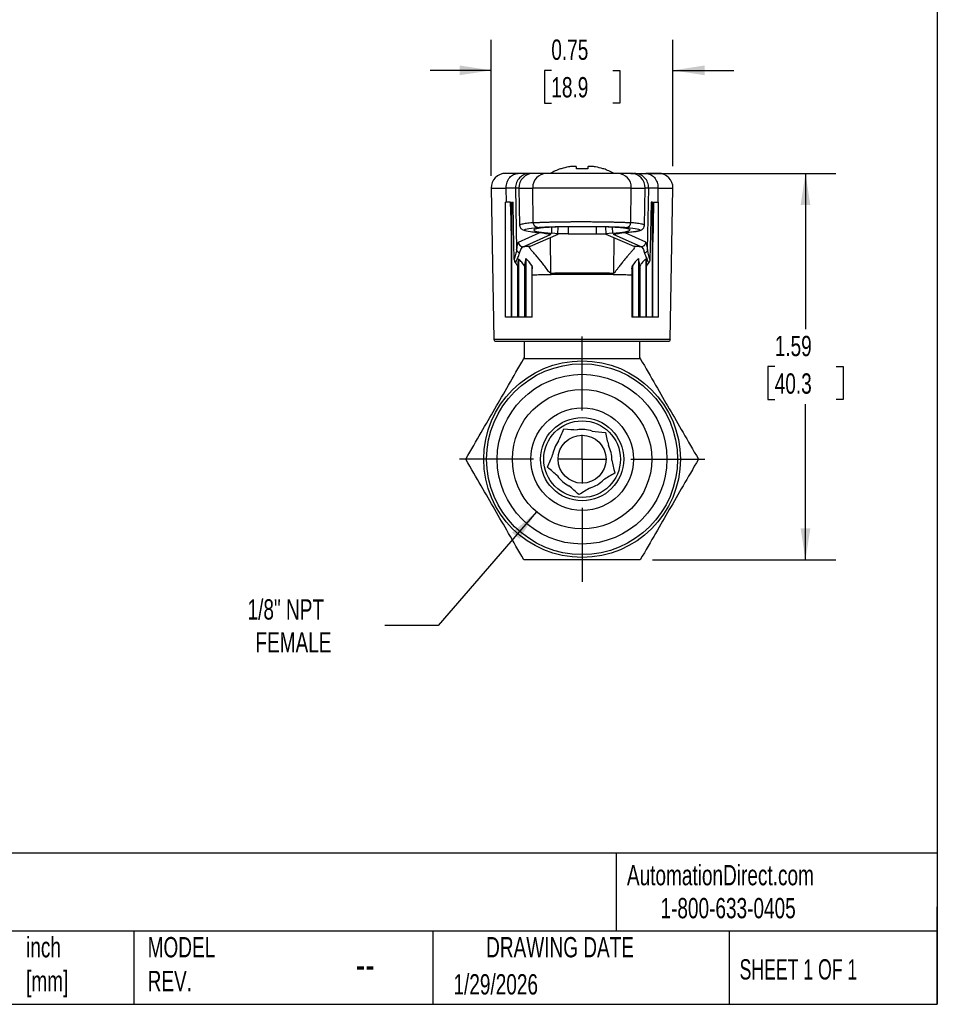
# Model space of a CAD drawing. Header units: inches. Extents: x 0.2 to 10.8, y 0.2 to 8.2.
# Tile 2 of 3: x 7 to 10.8, y 0.2 to 4.3. Entities that reach past the tile are written whole.
import ezdxf

# ---------------------------------------------------------------- set-up
doc = ezdxf.new("R2010")
doc.units = ezdxf.units.IN
doc.header["$MEASUREMENT"] = 0
doc.linetypes.add('SLD-Center', pattern=[0.75, 0.6, -0.05, 0.05, -0.05])
doc.linetypes.add('SLD-Solid', pattern=[0])
doc.layers.add('CENTER', color=40, linetype='SLD-Center')
doc.layers.add('DIMENSIONS', color=140, linetype='SLD-Solid', lineweight=25)
doc.layers.add('TEXT', color=140, linetype='SLD-Solid', lineweight=25)
doc.styles.add('SLDTEXTSTYLE0', font='TXT', dxfattribs={"width": 0.7})
doc.styles.add('SLDTEXTSTYLE1', font='TXT', dxfattribs={"width": 0.65})
doc.dimstyles.new('SLDDIMSTYLE0', dxfattribs={"dimtxt": 0.084961, "dimasz": 0.13, "dimexe": 0, "dimexo": 0.0625, "dimgap": 0.02124, "dimtad": 0, "dimtih": 1, "dimtoh": 1, "dimrnd": 1e-09, "dimzin": 12, "dimdsep": 46, "dimtxsty": 'SLDTEXTSTYLE0', "dimsah": 1, "dimcen": 0.09, "dimadec": 0, "dimazin": 3, "dimtfac": 1, "dimtofl": 0, "dimtmove": 0, "dimatfit": 3, "dimfxl": 0, "dimfrac": 2, "dimtolj": 1, "dimtzin": 12, "dimarcsym": 0})
doc.dimstyles.new('SLDDIMSTYLE1', dxfattribs={"dimtxt": 0.084961, "dimasz": 0.13, "dimexe": 0, "dimexo": 0.0625, "dimgap": 0.02124, "dimtad": 0, "dimtih": 1, "dimtoh": 1, "dimrnd": 1e-09, "dimdsep": 46, "dimtxsty": 'SLDTEXTSTYLE0', "dimsah": 1, "dimcen": 0.09, "dimadec": 0, "dimazin": 2, "dimtfac": 1, "dimtmove": 0, "dimatfit": 0, "dimfxl": 0, "dimfrac": 2, "dimtolj": 1, "dimtzin": 12, "dimarcsym": 0})
doc.dimstyles.new('SLDDIMSTYLE3', dxfattribs={"dimtxt": 0.084961, "dimasz": 0.13, "dimexe": 0, "dimexo": 0.0625, "dimgap": 0.02124, "dimtad": 0, "dimtih": 1, "dimtoh": 1, "dimrnd": 1e-09, "dimzin": 12, "dimdsep": 46, "dimtxsty": 'SLDTEXTSTYLE0', "dimsah": 1, "dimcen": 0, "dimadec": 0, "dimazin": 3, "dimtfac": 1, "dimtofl": 0, "dimtmove": 0, "dimatfit": 3, "dimfxl": 0, "dimfrac": 2, "dimtolj": 1, "dimtzin": 12, "dimarcsym": 0})

# ---------------------------------------------------------------- blocks, each defined once
blk = doc.blocks.new('_D_4')
at = {"layer": 'DIMENSIONS'}
for p, q in [((9.105, 2.2715), (8.701, 1.8052)), ((8.701, 1.8052), (8.4822, 1.8052))]:
    blk.add_line(p, q, dxfattribs=at)
blk.add_solid([(9.105, 2.2715), (9.0048, 2.1864), (9.035, 2.1602)], dxfattribs=at)
at = {"layer": 'DIMENSIONS', "char_height": 0.08333, "attachment_point": 1, "style": 'SLDTEXTSTYLE0'}
for s, insert in [('1/8" NPT', (7.9193, 1.9126)), ('FEMALE', (7.9516, 1.7776))]:
    blk.add_mtext(s, dxfattribs=dict(at, insert=insert))
blk = doc.blocks.new('_D_5')
at = {"layer": 'DIMENSIONS'}
for p, q in [((9.542, 3.6608), (10.334, 3.6608)), ((10.209, 3.6608), (10.209, 3.0216)), ((10.0828, 2.8675), (10.0542, 2.8675)), ((10.0542, 2.8675), (10.0542, 2.7325)), ((10.3352, 2.8675), (10.3638, 2.8675)), ((10.3638, 2.8675), (10.3638, 2.7325)), ((10.0542, 2.7325), (10.0828, 2.7325)), ((10.209, 2.0742), (10.209, 2.7135)), ((10.3638, 2.7325), (10.3352, 2.7325)), ((9.5809, 2.0742), (10.334, 2.0742))]:
    blk.add_line(p, q, dxfattribs=at)
for points in [[(10.209, 3.6608), (10.189, 3.5308), (10.229, 3.5308)], [(10.209, 2.0742), (10.229, 2.2042), (10.189, 2.2042)]]:
    blk.add_solid(points, dxfattribs=at)
at = {"layer": 'DIMENSIONS', "char_height": 0.08333, "attachment_point": 1, "style": 'SLDTEXTSTYLE0'}
for s, insert in [('1.59', (10.0828, 2.994)), ('40.3', (10.0828, 2.8399))]:
    blk.add_mtext(s, dxfattribs=dict(at, insert=insert))
blk = doc.blocks.new('_D_6')
at = {"layer": 'DIMENSIONS'}
for p, q in [((8.9193, 3.6507), (8.9193, 4.2088)), ((9.6652, 3.6908), (9.6652, 4.2088)), ((8.9193, 4.0838), (8.6693, 4.0838)), ((9.166, 4.0838), (9.1375, 4.0838)), ((9.1375, 4.0838), (9.1375, 3.9488)), ((9.4185, 4.0838), (9.447, 4.0838)), ((9.447, 4.0838), (9.447, 3.9488)), ((9.6652, 4.0838), (9.9152, 4.0838)), ((9.1375, 3.9488), (9.166, 3.9488)), ((9.447, 3.9488), (9.4185, 3.9488))]:
    blk.add_line(p, q, dxfattribs=at)
for points in [[(8.9193, 4.0838), (8.7893, 4.1038), (8.7893, 4.0638)], [(9.6652, 4.0838), (9.7952, 4.0638), (9.7952, 4.1038)]]:
    blk.add_solid(points, dxfattribs=at)
at = {"layer": 'DIMENSIONS', "char_height": 0.08333, "attachment_point": 1, "style": 'SLDTEXTSTYLE0'}
for s, insert in [('0.75', (9.166, 4.2103)), ('18.9', (9.166, 4.0562))]:
    blk.add_mtext(s, dxfattribs=dict(at, insert=insert))
blk = doc.blocks.new('SW_CENTERMARKSYMBOL_0')
at = {"layer": 'CENTER', "color": 0}
for p, q in [((0, 0.2), (0, 0.5035)), ((0, 0), (0, 0.1)), ((-0.2, 0), (-0.5035, 0)), ((0, 0), (-0.1, 0)), ((0, 0), (0, -0.1)), ((0, 0), (0.1, 0)), ((0.2, 0), (0.5035, 0)), ((0, -0.2), (0, -0.5035))]:
    blk.add_line(p, q, dxfattribs=at)

msp = doc.modelspace()

# ---------------------------------------------------------------- linework, layer by layer
for p, q in [((9.2068, 3.6795), (9.2036, 3.6795)), ((9.2676, 3.6891), (9.2451, 3.6891)), ((9.2686, 3.6795), (9.2686, 3.6876)), ((9.3158, 3.6795), (9.2686, 3.6795)), ((9.3158, 3.6876), (9.3158, 3.6795)), ((9.3393, 3.6891), (9.3169, 3.6891)), ((9.3808, 3.6795), (9.3776, 3.6795)), ((9.0301, 3.6608), (8.9783, 3.6608)), ((9.0778, 3.6608), (9.0301, 3.6608)), ((9.0922, 3.6608), (9.0778, 3.6608)), ((9.1451, 3.6608), (9.0922, 3.6608)), ((9.4389, 3.6608), (9.1451, 3.6608)), ((9.492, 3.6608), (9.4389, 3.6608)), ((9.492, 3.6608), (9.5066, 3.6608)), ((9.5066, 3.6608), (9.5544, 3.6608)), ((9.6061, 3.6608), (9.5544, 3.6608)), ((8.9193, 3.6007), (8.9301, 2.9796)), ((8.9193, 3.6007), (8.9808, 3.6007)), ((8.9817, 3.5427), (8.9808, 3.6007)), ((9.019, 3.6007), (9.0233, 3.3491)), ((9.0332, 3.6007), (9.019, 3.6007)), ((9.0332, 3.6007), (9.0359, 3.4475)), ((9.0332, 3.6007), (9.0897, 3.6007)), ((9.092, 3.4584), (9.0897, 3.6007)), ((9.4943, 3.6007), (9.0897, 3.6007)), ((9.4919, 3.4584), (9.4943, 3.6007)), ((9.4943, 3.6007), (9.5511, 3.6007)), ((9.5484, 3.4475), (9.5511, 3.6007)), ((9.5655, 3.6007), (9.5511, 3.6007)), ((9.5612, 3.3491), (9.5655, 3.6007)), ((9.6037, 3.6007), (9.6028, 3.5427)), ((9.6037, 3.6007), (9.6652, 3.6007)), ((9.6543, 2.9796), (9.6652, 3.6007)), ((8.9784, 3.0703), (8.9784, 3.5427)), ((8.999, 3.5427), (8.9784, 3.5427)), ((9.0028, 3.5427), (9.0031, 3.5427)), ((9.0031, 3.5427), (9.0031, 3.0703)), ((9.0031, 3.5427), (9.0093, 3.5427)), ((9.5813, 3.5427), (9.5752, 3.5427)), ((9.5813, 3.0703), (9.5813, 3.5427)), ((9.5817, 3.5427), (9.5813, 3.5427)), ((9.5855, 3.5427), (9.606, 3.5427)), ((9.606, 3.0703), (9.606, 3.5427)), ((9.1668, 3.4399), (9.1664, 3.416)), ((9.1933, 3.4115), (9.1938, 3.4409)), ((9.2348, 3.4417), (9.2348, 3.4128)), ((9.3496, 3.4417), (9.3496, 3.4128)), ((9.3889, 3.4409), (9.3894, 3.4115)), ((9.4161, 3.4399), (9.4165, 3.416)), ((9.0308, 3.3792), (9.1159, 3.4172)), ((9.0504, 3.3598), (9.1631, 3.4102)), ((9.1923, 3.4106), (9.0788, 3.3603)), ((9.1618, 3.3971), (9.1627, 3.2517)), ((9.2348, 3.4128), (9.1934, 3.4128)), ((9.2348, 3.4128), (9.3496, 3.4128)), ((9.3496, 3.4128), (9.3894, 3.4128)), ((9.5055, 3.3604), (9.3904, 3.4106)), ((9.5341, 3.3598), (9.4214, 3.4102)), ((9.4225, 3.3966), (9.4216, 3.2517)), ((9.5537, 3.3792), (9.469, 3.417)), ((9.0026, 3.0703), (9.0026, 3.3786)), ((9.5073, 3.358), (9.507, 3.3568)), ((9.5819, 3.0703), (9.5819, 3.3785)), ((9.0278, 3.2801), (9.0278, 3.0703)), ((9.0308, 3.3098), (9.0308, 3.0703)), ((9.0556, 3.2812), (9.0556, 3.0703)), ((9.0611, 3.3109), (9.0611, 3.0703)), ((9.0858, 3.2822), (9.0858, 3.0703)), ((9.4987, 3.2822), (9.4987, 3.0703)), ((9.5234, 3.3109), (9.5234, 3.0703)), ((9.5289, 3.2812), (9.5289, 3.0703)), ((9.5537, 3.3098), (9.5537, 3.0703)), ((9.5567, 3.0703), (9.5567, 3.2801)), ((9.088, 3.0703), (9.088, 3.2692)), ((9.4965, 3.2692), (9.4965, 3.0703)), ((9.0026, 3.0703), (8.9784, 3.0703)), ((9.0031, 3.0703), (9.0026, 3.0703)), ((9.0278, 3.0703), (9.0031, 3.0703)), ((9.0308, 3.0703), (9.0278, 3.0703)), ((9.0556, 3.0703), (9.0308, 3.0703)), ((9.0611, 3.0703), (9.0556, 3.0703)), ((9.0858, 3.0703), (9.0611, 3.0703)), ((9.088, 3.0703), (9.0858, 3.0703)), ((9.4987, 3.0703), (9.4965, 3.0703)), ((9.5234, 3.0703), (9.4987, 3.0703)), ((9.5289, 3.0703), (9.5234, 3.0703)), ((9.5537, 3.0703), (9.5289, 3.0703)), ((9.5567, 3.0703), (9.5537, 3.0703)), ((9.5813, 3.0703), (9.5567, 3.0703)), ((9.5819, 3.0703), (9.5813, 3.0703)), ((9.606, 3.0703), (9.5819, 3.0703)), ((9.6543, 2.9796), (8.9301, 2.9796)), ((8.938, 2.9718), (9.6465, 2.9718)), ((9.056, 2.9052), (9.056, 2.9718)), ((9.5284, 2.9718), (9.5284, 2.9052)), ((9.0536, 2.901), (9.056, 2.9052)), ((9.5284, 2.9052), (9.5309, 2.901))]:
    msp.add_line(p, q)
at = {"flags": 128}
for points in [[(9.0026, 3.3786), (9.0006, 3.4705), (8.999, 3.5427)], [(9.0139, 3.3071), (9.0113, 3.439), (9.0093, 3.5427)], [(9.5752, 3.5427), (9.5726, 3.4108), (9.5705, 3.3071)], [(9.5855, 3.5427), (9.5834, 3.4508), (9.5819, 3.3785)], [(9.1383, 3.4151), (9.1452, 3.4145), (9.1511, 3.4139), (9.1559, 3.4133), (9.1596, 3.4127), (9.1621, 3.4121), (9.1636, 3.4115), (9.1639, 3.4108), (9.1631, 3.4102)]]:
    msp.add_lwpolyline(points, dxfattribs=at)
for radius in [0.4035, 0.3917, 0.3484, 0.2859, 0.2106, 0.1707, 0.1573, 0.0984]:
    msp.add_circle((9.2922, 2.4876), radius)
for centre, radius, start, end in [((9.2922, 3.4212), 0.2731, 108.9246, 118.6604), ((9.2922, 3.4212), 0.2721, 101.6867, 108.2857), ((9.2922, 3.4212), 0.2721, 71.7143, 78.3133), ((9.2922, 3.4212), 0.2731, 61.3396, 71.0754), ((8.9783, 3.6018), 0.0591, 90, 181), ((9.0922, 3.6018), 0.0591, 90, 181), ((9.147, 3.6035), 0.0573, 91.8639, 181.7498), ((9.437, 3.6035), 0.0573, 358.2424, 88.1273), ((9.492, 3.6018), 0.0591, 359, 90), ((9.6061, 3.6018), 0.0591, 359, 90), ((9.2436, -6.2521), 9.6139, 90.98203, 91.15123), ((9.3408, -6.2553), 9.6171, 88.84879, 89.01906), ((8.938, 2.9797), 0.00787, 181, 270), ((9.6465, 2.9797), 0.00787, 270, 359), ((9.2922, 2.4876), 0.122, 70.116, 99.8346), ((9.2922, 2.4876), 0.122, 142.116, 171.8346), ((9.2922, 2.4876), 0.122, 358.116, 27.8346), ((9.2922, 2.4876), 0.122, 214.116, 243.8346), ((9.2922, 2.4876), 0.122, 286.116, 315.8346)]:
    msp.add_arc(centre, radius, start, end)
for centre, major_axis, ratio, start_param, end_param in [((9.1451, 3.6018), (0, 0.0591), 0.938842, 1.570797, 1.58825), ((9.4389, 3.6018), (0, 0.0591), 0.93856, 4.694936, 4.71239), ((9.9567, 3.4281), (0.8633, 0), 0.034921, 2.786278, 3.55606), ((9.2922, 3.4367), (0.1545, 0), 0.034921, 0.350061, 2.787932), ((8.6269, 3.4282), (0.8633, 0), 0.034921, 5.866897, 6.635018), ((8.8758, 3.4115), (0.3175, 0), 0.034921, 6.204459, 6.697653), ((9.7069, 3.4115), (0.3175, 0), 0.034921, 2.725305, 3.221359)]:
    msp.add_ellipse(centre, major_axis=major_axis, ratio=ratio, start_param=start_param, end_param=end_param)
for points in [[(9.2451, 3.6891), (9.2425, 3.6887), (9.2398, 3.6882), (9.2371, 3.6876)], [(9.2686, 3.6876), (9.2686, 3.6882), (9.2683, 3.6887), (9.2676, 3.6891)], [(9.3169, 3.6891), (9.3162, 3.6887), (9.3158, 3.6882), (9.3158, 3.6876)], [(9.3473, 3.6876), (9.3446, 3.6882), (9.3419, 3.6887), (9.3393, 3.6891)], [(8.9808, 3.6007), (8.9808, 3.6011), (8.9807, 3.6014), (8.9807, 3.6018)], [(9.6037, 3.6018), (9.6037, 3.6014), (9.6037, 3.6011), (9.6037, 3.6007)], [(9.077, 3.358), (9.0776, 3.3593), (9.0782, 3.3601), (9.0788, 3.3603)], [(9.5055, 3.3604), (9.5061, 3.3601), (9.5067, 3.3593), (9.5073, 3.358)], [(9.0357, 3.3339), (9.0322, 3.3352), (9.0261, 3.3395), (9.0235, 3.3459), (9.0233, 3.3491)], [(9.5612, 3.3491), (9.561, 3.3459), (9.5584, 3.3395), (9.5522, 3.3352), (9.5487, 3.3339)], [(9.0139, 3.3071), (9.014, 3.3021), (9.0153, 3.2969), (9.0185, 3.2931)], [(9.0185, 3.2931), (9.0219, 3.289), (9.025, 3.2846), (9.0277, 3.2801)], [(9.0308, 3.3098), (9.0296, 3.3012), (9.0286, 3.2912), (9.0278, 3.2801)], [(9.0858, 3.2822), (9.0792, 3.293), (9.0706, 3.3026), (9.0611, 3.3109)], [(9.0858, 3.2822), (9.0867, 3.2779), (9.0874, 3.2736), (9.088, 3.2693)], [(9.4965, 3.2693), (9.4971, 3.2736), (9.4978, 3.2779), (9.4986, 3.2822)], [(9.5234, 3.3109), (9.5138, 3.3026), (9.5052, 3.293), (9.4986, 3.2822)], [(9.5537, 3.3098), (9.5548, 3.3012), (9.5559, 3.2912), (9.5567, 3.2801)], [(9.5567, 3.2801), (9.5595, 3.2846), (9.5626, 3.289), (9.566, 3.2931)], [(9.5705, 3.3071), (9.5704, 3.3021), (9.5692, 3.297), (9.566, 3.2931)], [(9.1959, 2.5625), (9.2025, 2.5782), (9.2093, 2.5942), (9.2172, 2.6126)], [(9.2172, 2.6126), (9.2371, 2.6109), (9.2545, 2.6093), (9.2714, 2.6078)], [(9.3337, 2.6024), (9.3507, 2.6009), (9.368, 2.5993), (9.3879, 2.5976)], [(9.3879, 2.5976), (9.3924, 2.5781), (9.3963, 2.5611), (9.4001, 2.5446)], [(9.1501, 2.4548), (9.158, 2.4733), (9.1648, 2.4893), (9.1714, 2.5049)], [(9.4142, 2.4836), (9.418, 2.467), (9.4219, 2.4501), (9.4264, 2.4306)], [(9.1912, 2.4191), (9.1784, 2.4303), (9.1652, 2.4417), (9.1501, 2.4548)], [(9.4264, 2.4306), (9.4092, 2.4202), (9.3943, 2.4113), (9.3798, 2.4026)], [(9.2794, 2.3423), (9.2643, 2.3555), (9.2512, 2.3669), (9.2384, 2.378)], [(9.3261, 2.3703), (9.3115, 2.3616), (9.2966, 2.3526), (9.2794, 2.3423)]]:
    msp.add_open_spline(points, degree=3)
for points, knots in [([(8.9807, 3.6018), (8.9807, 3.6095), (8.982, 3.6172), (8.987, 3.6315), (8.9906, 3.6381), (8.9998, 3.649), (9.0052, 3.6534), (9.0172, 3.6593), (9.0236, 3.6608), (9.0301, 3.6608)], [0, 0, 0, 0, 0.25, 0.25, 0.5, 0.5, 0.75, 0.75, 1, 1, 1, 1]), ([(9.0778, 3.6608), (9.07, 3.6608), (9.0623, 3.6592), (9.0479, 3.6532), (9.0413, 3.6487), (9.0304, 3.6376), (9.026, 3.6309), (9.0203, 3.6164), (9.0188, 3.6085), (9.019, 3.6007)], [0, 0, 0, 0, 0.25, 0.25, 0.5, 0.5, 0.75, 0.75, 1, 1, 1, 1]), ([(9.5655, 3.6007), (9.5656, 3.6085), (9.5642, 3.6164), (9.5584, 3.6309), (9.5541, 3.6376), (9.5431, 3.6487), (9.5366, 3.6532), (9.5222, 3.6592), (9.5144, 3.6608), (9.5066, 3.6608)], [0, 0, 0, 0, 0.25, 0.25, 0.5, 0.5, 0.75, 0.75, 1, 1, 1, 1]), ([(9.5544, 3.6608), (9.5608, 3.6608), (9.5673, 3.6593), (9.5792, 3.6534), (9.5847, 3.649), (9.5938, 3.6381), (9.5975, 3.6315), (9.6024, 3.6172), (9.6037, 3.6095), (9.6037, 3.6018)], [0, 0, 0, 0, 0.25, 0.25, 0.5, 0.5, 0.75, 0.75, 1, 1, 1, 1]), ([(9.019, 3.6007), (9.0187, 3.6007), (9.0181, 3.6007), (9.0167, 3.6007), (9.0148, 3.6007), (9.0126, 3.6007), (9.01, 3.6007), (9.007, 3.6007), (9.0036, 3.6007), (8.9998, 3.6007), (8.9956, 3.6007), (8.991, 3.6007), (8.9861, 3.6007), (8.9825, 3.6007), (8.9808, 3.6007)], [0, 0, 0, 0, 0.083334, 0.166668, 0.250002, 0.333335, 0.416668, 0.500001, 0.583334, 0.666667, 0.75, 0.833333, 0.916667, 1, 1, 1, 1]), ([(9.6037, 3.6007), (9.6019, 3.6007), (9.5983, 3.6007), (9.5934, 3.6007), (9.5889, 3.6007), (9.5847, 3.6007), (9.5809, 3.6007), (9.5775, 3.6007), (9.5744, 3.6007), (9.5718, 3.6007), (9.5696, 3.6007), (9.5678, 3.6007), (9.5664, 3.6007), (9.5658, 3.6007), (9.5655, 3.6007)], [0, 0, 0, 0, 0.083333, 0.166667, 0.25, 0.333333, 0.416666, 0.499999, 0.583332, 0.666665, 0.749998, 0.833332, 0.916666, 1, 1, 1, 1]), ([(9.0028, 3.5427), (9.0027, 3.5154), (9.0027, 3.488), (9.0026, 3.4333), (9.0026, 3.406), (9.0026, 3.3786)], [0.0000013, 0.0000013, 0.0000013, 0.0000013, 0.208508, 0.208508, 0.4170503, 0.4170503, 0.4170503, 0.4170503]), ([(9.5819, 3.3785), (9.5818, 3.4059), (9.5818, 3.4333), (9.5817, 3.488), (9.5817, 3.5154), (9.5817, 3.5427)], [0.000001, 0.000001, 0.000001, 0.000001, 0.2086477, 0.2086477, 0.4172587, 0.4172587, 0.4172587, 0.4172587]), ([(9.0359, 3.4475), (9.0361, 3.4457), (9.0366, 3.4411), (9.0392, 3.437), (9.0435, 3.4326), (9.0499, 3.4291), (9.0558, 3.4272), (9.0585, 3.4263)], [0, 0, 0, 0, 0.106104, 0.267657, 0.485256, 0.758896, 1, 1, 1, 1]), ([(9.092, 3.4584), (9.0884, 3.458), (9.0803, 3.4573), (9.069, 3.456), (9.0579, 3.4545), (9.0478, 3.4527), (9.0402, 3.4508), (9.0359, 3.449), (9.0364, 3.4479), (9.0365, 3.4475)], [0, 0, 0, 0, 0.101955, 0.222932, 0.362926, 0.521936, 0.699956, 0.896984, 1, 1, 1, 1]), ([(9.1383, 3.4151), (9.1137, 3.4169), (9.0943, 3.4189), (9.0668, 3.4229), (9.0586, 3.4249), (9.0539, 3.429), (9.0573, 3.4311), (9.0755, 3.4351), (9.0903, 3.4371), (9.1105, 3.4391)], [0, 0, 0, 0, 0.25, 0.25, 0.5, 0.5, 0.75, 0.75, 1, 1, 1, 1]), ([(9.092, 3.4584), (9.0932, 3.4585), (9.0954, 3.4587), (9.0993, 3.4589), (9.1035, 3.4592), (9.108, 3.4595), (9.1129, 3.4597), (9.118, 3.4599), (9.1234, 3.4602), (9.129, 3.4604), (9.1349, 3.4606), (9.1411, 3.4608), (9.1474, 3.461), (9.1539, 3.4612), (9.1606, 3.4613), (9.1674, 3.4615), (9.1743, 3.4616), (9.1814, 3.4618), (9.1886, 3.4619), (9.1959, 3.462), (9.2032, 3.4622), (9.2106, 3.4623), (9.218, 3.4624), (9.2255, 3.4625), (9.233, 3.4625), (9.2405, 3.4626), (9.2479, 3.4627), (9.2554, 3.4627), (9.2628, 3.4628), (9.2702, 3.4628), (9.2775, 3.4628), (9.2848, 3.4628), (9.2896, 3.4628), (9.292, 3.4628)], [0, 0, 0, 0, 0.036818, 0.073331, 0.109541, 0.145447, 0.181049, 0.216348, 0.251342, 0.286032, 0.320418, 0.354501, 0.388279, 0.421753, 0.454924, 0.48779, 0.520352, 0.55261, 0.584565, 0.616215, 0.647561, 0.678603, 0.709341, 0.739775, 0.769905, 0.799731, 0.829252, 0.85847, 0.887384, 0.915994, 0.9443, 0.972302, 1, 1, 1, 1]), ([(9.1105, 3.4391), (9.1058, 3.4391), (9.0963, 3.4433), (9.0922, 3.4533), (9.092, 3.4584)], [0, 0, 0, 0, 0.4999463, 0.9999463, 0.9999463, 0.9999463, 0.9999463]), ([(9.1105, 3.4391), (9.1173, 3.4397), (9.1268, 3.4403), (9.1508, 3.4414), (9.1652, 3.4419), (9.1974, 3.4427), (9.2152, 3.443), (9.2527, 3.4434), (9.2919, 3.4436), (9.3312, 3.4434), (9.3687, 3.443), (9.3864, 3.4427), (9.4345, 3.4415), (9.4598, 3.4404), (9.4734, 3.4391)], [0, 0, 0, 0, 0.125, 0.125, 0.25, 0.25, 0.375, 0.375, 0.5, 0.625, 0.625, 0.75, 0.75, 1, 1, 1, 1]), ([(9.292, 3.4628), (9.2951, 3.4628), (9.3014, 3.4628), (9.3108, 3.4628), (9.3203, 3.4628), (9.3299, 3.4627), (9.3395, 3.4626), (9.3492, 3.4626), (9.3589, 3.4625), (9.3685, 3.4623), (9.3781, 3.4622), (9.3876, 3.4621), (9.3969, 3.4619), (9.4062, 3.4617), (9.4152, 3.4615), (9.424, 3.4613), (9.4326, 3.4611), (9.4409, 3.4609), (9.4488, 3.4606), (9.4564, 3.4603), (9.4636, 3.4601), (9.4703, 3.4598), (9.4766, 3.4594), (9.4823, 3.4591), (9.4875, 3.4588), (9.4905, 3.4585), (9.4919, 3.4584)], [0, 0, 0, 0, 0.0358459, 0.0721979, 0.1090559, 0.1464201, 0.1842904, 0.2226669, 0.2615496, 0.3009385, 0.3408336, 0.3812349, 0.4221425, 0.4635563, 0.5054763, 0.5479025, 0.5908349, 0.6342734, 0.6782181, 0.7226689, 0.7676258, 0.8130887, 0.8590576, 0.9055325, 0.9525133, 1, 1, 1, 1]), ([(9.4735, 3.4391), (9.4938, 3.4371), (9.5086, 3.4351), (9.5269, 3.4311), (9.5303, 3.429), (9.5256, 3.4249), (9.5175, 3.4229), (9.4901, 3.4189), (9.4707, 3.4169), (9.4461, 3.4151)], [0, 0, 0, 0, 0.25, 0.25, 0.5, 0.5, 0.75, 0.75, 1, 1, 1, 1]), ([(9.4735, 3.4391), (9.4782, 3.4391), (9.4876, 3.4434), (9.4918, 3.4533), (9.4919, 3.4584)], [0, 0, 0, 0, 0.4993322, 0.9993322, 0.9993322, 0.9993322, 0.9993322]), ([(9.5477, 3.4475), (9.5479, 3.4479), (9.5483, 3.449), (9.544, 3.4508), (9.5363, 3.4527), (9.5262, 3.4545), (9.515, 3.456), (9.5037, 3.4573), (9.4956, 3.458), (9.4919, 3.4584)], [0, 0, 0, 0, 0.104534, 0.301168, 0.478851, 0.63758, 0.777349, 0.898157, 1, 1, 1, 1]), ([(9.504, 3.421), (9.5077, 3.4215), (9.5157, 3.4227), (9.5235, 3.4243), (9.5292, 3.4258), (9.5328, 3.4271), (9.5358, 3.4283), (9.5408, 3.4314), (9.5465, 3.4374), (9.5477, 3.444), (9.5484, 3.4475)], [0, 0, 0, 0, 0.1733377, 0.3785298, 0.4950353, 0.5952906, 0.6835732, 0.778732, 0.8839707, 1, 1, 1, 1]), ([(9.1368, 3.4151), (9.1405, 3.4148), (9.1476, 3.4142), (9.1541, 3.4133), (9.155, 3.4132), (9.1554, 3.4132)], [0, 0, 0, 0, 0.355509, 0.696318, 1, 1, 1, 1]), ([(9.1631, 3.4102), (9.1605, 3.4104), (9.1567, 3.4107), (9.1537, 3.4129), (9.1528, 3.4136)], [0, 0, 0, 0, 0.688806, 1, 1, 1, 1]), ([(9.4461, 3.4151), (9.4362, 3.4143), (9.429, 3.4135), (9.4207, 3.4119), (9.4195, 3.411), (9.4214, 3.4102)], [0, 0, 0, 0, 0.5, 0.5, 1, 1, 1, 1]), ([(9.4315, 3.4135), (9.4306, 3.4128), (9.4277, 3.4106), (9.424, 3.4104), (9.4214, 3.4102)], [0, 0, 0, 0, 0.298403, 1, 1, 1, 1]), ([(9.428, 3.4129), (9.4284, 3.413), (9.4292, 3.4132), (9.4359, 3.4141), (9.4436, 3.4148), (9.4476, 3.4151)], [0, 0, 0, 0, 0.2580401, 0.6118737, 1, 1, 1, 1]), ([(9.0308, 3.3792), (9.0294, 3.3785), (9.028, 3.3755), (9.0255, 3.3654), (9.0243, 3.3582), (9.0233, 3.3491)], [0, 0, 0, 0, 0.5, 0.5, 1, 1, 1, 1]), ([(9.0308, 3.3792), (9.0309, 3.3741), (9.033, 3.3691), (9.0403, 3.3619), (9.0453, 3.3598), (9.0504, 3.3598)], [0, 0, 0, 0, 0.5, 0.5, 1, 1, 1, 1]), ([(9.0357, 3.3339), (9.0374, 3.3394), (9.0391, 3.3442), (9.0424, 3.3515), (9.044, 3.3542), (9.0466, 3.3575), (9.0475, 3.3584), (9.0491, 3.3594), (9.0498, 3.3597), (9.0504, 3.3598)], [0, 0, 0, 0, 0.355, 0.355, 0.675, 0.675, 0.875, 0.875, 0.9996536, 0.9996536, 0.9996536, 0.9996536]), ([(9.1627, 3.2519), (9.1618, 3.2519), (9.161, 3.2523), (9.1596, 3.2533), (9.1589, 3.2539), (9.1571, 3.2557), (9.156, 3.2571), (9.1527, 3.2613), (9.1506, 3.2641), (9.1442, 3.2727), (9.14, 3.2784), (9.1271, 3.2954), (9.1184, 3.3061), (9.1053, 3.3215), (9.101, 3.3264), (9.093, 3.3354), (9.0892, 3.3397), (9.0829, 3.3469), (9.0803, 3.3501), (9.0771, 3.355), (9.0764, 3.3568), (9.077, 3.358)], [0, 0, 0, 0, 0.015625, 0.015625, 0.03125, 0.03125, 0.0625, 0.0625, 0.125, 0.125, 0.25, 0.25, 0.5, 0.5, 0.625, 0.625, 0.75, 0.75, 0.875, 0.875, 1, 1, 1, 1]), ([(9.5341, 3.3598), (9.5391, 3.3598), (9.5442, 3.3619), (9.5514, 3.3691), (9.5536, 3.3741), (9.5537, 3.3792)], [0, 0, 0, 0, 0.5, 0.5, 1, 1, 1, 1]), ([(9.5341, 3.3598), (9.5347, 3.3597), (9.5353, 3.3594), (9.5369, 3.3584), (9.5379, 3.3575), (9.5405, 3.3542), (9.5421, 3.3515), (9.5454, 3.3442), (9.5471, 3.3394), (9.5487, 3.3339)], [0.0003464, 0.0003464, 0.0003464, 0.0003464, 0.125, 0.125, 0.325, 0.325, 0.645, 0.645, 1, 1, 1, 1]), ([(9.5612, 3.3491), (9.5601, 3.3582), (9.5589, 3.3654), (9.5564, 3.3755), (9.5551, 3.3785), (9.5537, 3.3792)], [0, 0, 0, 0, 0.5, 0.5, 1, 1, 1, 1]), ([(9.0233, 3.3491), (9.0229, 3.3455), (9.0223, 3.3417), (9.0204, 3.3313), (9.0188, 3.3244), (9.0159, 3.3139), (9.015, 3.3105), (9.0139, 3.3071)], [0.5822387, 0.5822387, 0.5822387, 0.5822387, 0.7072387, 0.7072387, 0.9072387, 0.9072387, 1, 1, 1, 1]), ([(9.0185, 3.2931), (9.0208, 3.2976), (9.0229, 3.3021), (9.0278, 3.3126), (9.0303, 3.3185), (9.0337, 3.3275), (9.0348, 3.3308), (9.0357, 3.3339)], [0.5345772, 0.5345772, 0.5345772, 0.5345772, 0.675, 0.675, 0.875, 0.875, 1, 1, 1, 1]), ([(9.5065, 3.3541), (9.5063, 3.3536), (9.5058, 3.3527), (9.5047, 3.3512), (9.5035, 3.3496), (9.5007, 3.3461), (9.4951, 3.3397), (9.486, 3.3295), (9.4758, 3.3178), (9.4655, 3.3055), (9.4549, 3.2923), (9.448, 3.2833), (9.4445, 3.2786)], [0, 0, 0, 0, 0.0352, 0.070458, 0.105897, 0.141633, 0.279466, 0.425714, 0.563001, 0.712433, 0.850282, 1, 1, 1, 1]), ([(9.5487, 3.3339), (9.5497, 3.3308), (9.5508, 3.3275), (9.5541, 3.3185), (9.5566, 3.3126), (9.5615, 3.3021), (9.5637, 3.2976), (9.566, 3.2931)], [0, 0, 0, 0, 0.125, 0.125, 0.325, 0.325, 0.4654473, 0.4654473, 0.4654473, 0.4654473]), ([(9.5705, 3.3071), (9.5695, 3.3105), (9.5685, 3.3139), (9.5656, 3.3244), (9.564, 3.3313), (9.5621, 3.3417), (9.5616, 3.3455), (9.5612, 3.3491)], [0, 0, 0, 0, 0.0927853, 0.0927853, 0.2927853, 0.2927853, 0.4177853, 0.4177853, 0.4177853, 0.4177853]), ([(9.0556, 3.2812), (9.0524, 3.2864), (9.0487, 3.2913), (9.0405, 3.3009), (9.0357, 3.3056), (9.0308, 3.3098)], [0.00002997, 0.00002997, 0.00002997, 0.00002997, 0.04652875, 0.04652875, 0.09662061, 0.09662061, 0.09662061, 0.09662061]), ([(9.0611, 3.3109), (9.06, 3.3064), (9.0589, 3.3016), (9.0571, 3.2917), (9.0563, 3.2866), (9.0556, 3.2812)], [0.00001105, 0.00001105, 0.00001105, 0.00001105, 0.05093012, 0.05093012, 0.09815091, 0.09815091, 0.09815091, 0.09815091]), ([(9.4445, 3.2786), (9.4433, 3.2769), (9.4409, 3.2737), (9.4373, 3.2689), (9.4341, 3.2647), (9.431, 3.2607), (9.4287, 3.2575), (9.4268, 3.2549), (9.4253, 3.2532), (9.4236, 3.2519), (9.4223, 3.2518), (9.4216, 3.2517)], [0, 0, 0, 0, 0.170363, 0.335241, 0.494765, 0.613995, 0.750935, 0.82611, 0.882845, 0.944956, 1, 1, 1, 1]), ([(9.5289, 3.2812), (9.5282, 3.2865), (9.5274, 3.2916), (9.5255, 3.3016), (9.5245, 3.3064), (9.5234, 3.3109)], [0.00003001, 0.00003001, 0.00003001, 0.00003001, 0.04750859, 0.04750859, 0.09870689, 0.09870689, 0.09870689, 0.09870689]), ([(9.5537, 3.3098), (9.5487, 3.3055), (9.544, 3.3009), (9.5357, 3.2913), (9.532, 3.2864), (9.5289, 3.2812)], [0.00003395, 0.00003395, 0.00003395, 0.00003395, 0.0498747, 0.0498747, 0.0961395, 0.0961395, 0.0961395, 0.0961395]), ([(9.2922, 3.2461), (9.2801, 3.2461), (9.2557, 3.2461), (9.2192, 3.2458), (9.1828, 3.2453), (9.1471, 3.2447), (9.1151, 3.244), (9.0961, 3.2434), (9.088, 3.2432)], [0, 0, 0, 0, 0.167288, 0.337376, 0.510264, 0.685954, 0.864449, 1, 1, 1, 1]), ([(9.1627, 3.2517), (9.1665, 3.2518), (9.1741, 3.2519), (9.1856, 3.2521), (9.1973, 3.2523), (9.209, 3.2524), (9.2208, 3.2525), (9.2326, 3.2526), (9.2445, 3.2527), (9.2564, 3.2527), (9.2684, 3.2528), (9.2803, 3.2528), (9.2882, 3.2528), (9.2922, 3.2528)], [0, 0, 0, 0, 0.0917914, 0.183406, 0.2748438, 0.3661051, 0.45719, 0.5480985, 0.6388307, 0.7293869, 0.8197671, 0.9099714, 1, 1, 1, 1]), ([(9.2922, 3.2528), (9.2962, 3.2528), (9.3041, 3.2528), (9.316, 3.2528), (9.328, 3.2527), (9.3399, 3.2527), (9.3517, 3.2526), (9.3636, 3.2525), (9.3753, 3.2523), (9.3871, 3.2522), (9.3987, 3.2521), (9.4102, 3.2519), (9.4178, 3.2518), (9.4216, 3.2517)], [0, 0, 0, 0, 0.089977, 0.180141, 0.27049, 0.361026, 0.451748, 0.542657, 0.633752, 0.725033, 0.816502, 0.908157, 1, 1, 1, 1]), ([(9.4965, 3.2432), (9.4883, 3.2434), (9.4694, 3.244), (9.4374, 3.2447), (9.4016, 3.2453), (9.3652, 3.2458), (9.3287, 3.2461), (9.3043, 3.2461), (9.2922, 3.2461)], [0, 0, 0, 0, 0.135528, 0.314028, 0.489723, 0.662616, 0.832707, 1, 1, 1, 1]), ([(8.8149, 2.4876), (8.8379, 2.5274), (8.8583, 2.5629), (8.8973, 2.6304), (8.9158, 2.6623), (8.9527, 2.7263), (8.9711, 2.7582), (9.0101, 2.8257), (9.0306, 2.8612), (9.0536, 2.901)], [0, 0, 0, 0, 0.25, 0.25, 0.5, 0.5, 0.75, 0.75, 1, 1, 1, 1]), ([(9.0536, 2.901), (9.0995, 2.901), (9.1405, 2.901), (9.2184, 2.901), (9.2553, 2.901), (9.3291, 2.901), (9.366, 2.901), (9.444, 2.901), (9.485, 2.901), (9.5309, 2.901)], [0, 0, 0, 0, 0.25, 0.25, 0.5, 0.5, 0.75, 0.75, 1, 1, 1, 1]), ([(9.5309, 2.901), (9.5539, 2.8612), (9.5743, 2.8257), (9.6133, 2.7582), (9.6318, 2.7263), (9.6687, 2.6623), (9.6871, 2.6304), (9.7261, 2.5629), (9.7466, 2.5274), (9.7696, 2.4876)], [0, 0, 0, 0, 0.25, 0.25, 0.5, 0.5, 0.75, 0.75, 1, 1, 1, 1]), ([(9.0536, 2.0742), (9.0306, 2.114), (9.0101, 2.1495), (8.9711, 2.217), (8.9527, 2.2489), (8.9158, 2.3129), (8.8973, 2.3448), (8.8583, 2.4123), (8.8379, 2.4478), (8.8149, 2.4876)], [0, 0, 0, 0, 0.25, 0.25, 0.5, 0.5, 0.75, 0.75, 1, 1, 1, 1]), ([(9.7696, 2.4876), (9.7466, 2.4478), (9.7261, 2.4123), (9.6871, 2.3448), (9.6687, 2.3129), (9.6318, 2.2489), (9.6133, 2.217), (9.5743, 2.1495), (9.5539, 2.114), (9.5309, 2.0742)], [0, 0, 0, 0, 0.25, 0.25, 0.5, 0.5, 0.75, 0.75, 1, 1, 1, 1]), ([(9.5309, 2.0742), (9.485, 2.0742), (9.444, 2.0742), (9.366, 2.0742), (9.3291, 2.0742), (9.2553, 2.0742), (9.2184, 2.0742), (9.1405, 2.0742), (9.0995, 2.0742), (9.0536, 2.0742)], [0, 0, 0, 0, 0.25, 0.25, 0.5, 0.5, 0.75, 0.75, 1, 1, 1, 1])]:
    msp.add_open_spline(points, degree=3, knots=knots)
at = {"layer": 'TEXT'}
for p, q in [((10.75, 8.25), (10.75, 0.25)), ((10.75, 0.8711), (0.25, 0.8711)), ((9.4321, 0.8711), (9.4321, 0.55)), ((10.75, 0.25), (10.75, 0.65)), ((10.75, 0.55), (0.25, 0.55)), ((7.4528, 0.55), (7.4528, 0.25)), ((8.6797, 0.55), (8.6797, 0.25)), ((9.8956, 0.55), (9.8956, 0.25)), ((0.25, 0.25), (10.75, 0.25))]:
    msp.add_line(p, q, dxfattribs=at)

# ---------------------------------------------------------------- block references
at = {"layer": 'CENTER'}
msp.add_blockref('SW_CENTERMARKSYMBOL_0', (9.2922, 2.4876), dxfattribs=at)

# ---------------------------------------------------------------- texts
at = {"layer": 'TEXT'}
for s, insert, char_height, attachment_point, style in [('AutomationDirect.com', (9.4762, 0.8219), 0.083333, 1, 'SLDTEXTSTYLE0'), ('1-800-633-0405', (9.6138, 0.6865), 0.083333, 1, 'SLDTEXTSTYLE0'), ('inch^J[mm]', (7.0104, 0.5261), 0.08333, 1, 'SLDTEXTSTYLE0'), ('MODEL ^JREV.', (7.5092, 0.5261), 0.083333, 1, 'SLDTEXTSTYLE0'), ('DRAWING DATE', (9.2018, 0.5261), 0.083333, 2, 'SLDTEXTSTYLE0'), ('SHEET 1 OF 1', (9.9386, 0.4351), 0.083333, 1, 'SLDTEXTSTYLE1'), ('--', (8.3633, 0.4754), 0.125, 1, 'SLDTEXTSTYLE0'), ('1/29/2026', (8.7643, 0.3737), 0.08333, 1, 'SLDTEXTSTYLE0')]:
    msp.add_mtext(s, dxfattribs=dict(at, insert=insert, char_height=char_height, attachment_point=attachment_point, style=style))

# ---------------------------------------------------------------- dimensions: what is measured, and where the dimension line sits
at = {"layer": 'DIMENSIONS'}
dim = msp.add_linear_dim(base=(9.6652, 4.0838), p1=(8.9193, 3.6007), p2=(9.6652, 3.6007), dimstyle='SLDDIMSTYLE1', dxfattribs=at)
dim.commit()
dim.dimension.update_dxf_attribs({"geometry": '_D_6', "text_midpoint": (9.2922, 4.0838), "dimtype": 160})
dim = msp.add_linear_dim(base=(10.209, 3.6608), p1=(9.5309, 2.0742), p2=(9.492, 3.6608), angle=90, dimstyle='SLDDIMSTYLE0', dxfattribs=at)
dim.commit()
dim.dimension.update_dxf_attribs({"geometry": '_D_5', "text_midpoint": (10.209, 2.8675), "dimtype": 160})
dim = msp.add_diameter_dim_2p(p1=(9.4794, 2.7036), p2=(9.105, 2.2715), text='1/8" NPT\\PFEMALE', dimstyle='SLDDIMSTYLE3', override={"dimpost": '<>'}, dxfattribs=at)
dim.commit()
dim.dimension.update_dxf_attribs({"geometry": '_D_4', "text_midpoint": (8.1695, 1.8052), "dimtype": 163})

doc.saveas('drawing.dxf')
